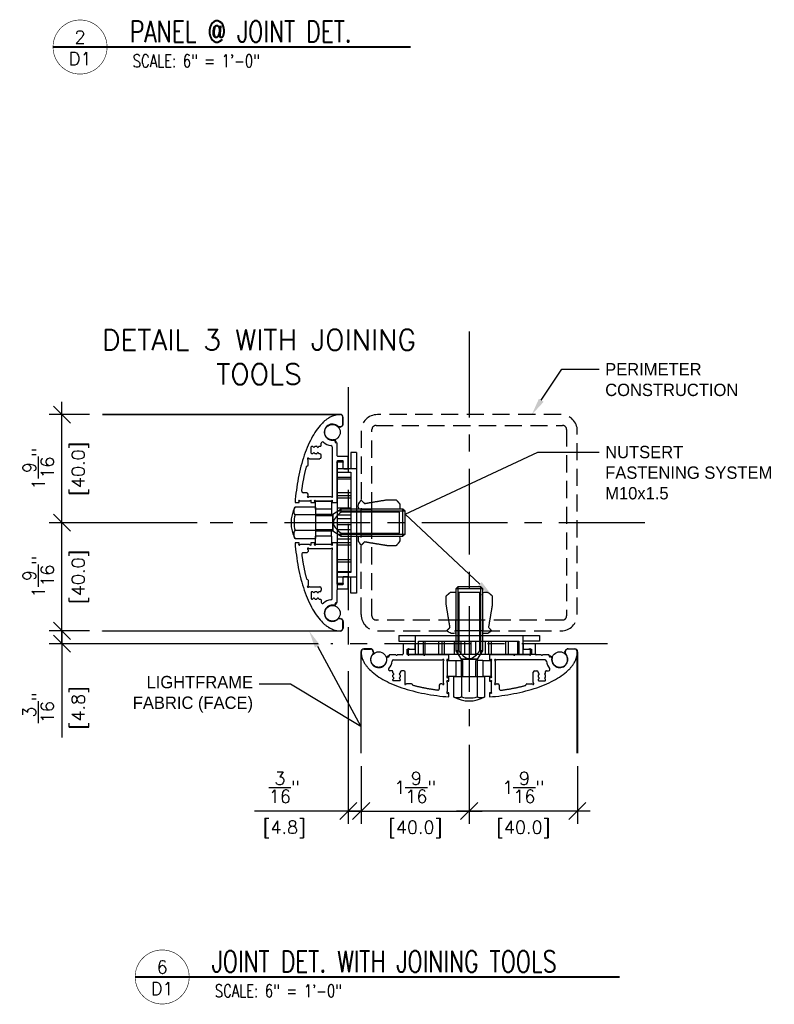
# Model space of a CAD drawing. Header units: inches. Extents: x 0 to 70.2, y -46 to 53.5.
# Tile 3 of 45: x 38.1 to 49.1, y -26 to -11.7. Entities that reach past the tile are written whole.
import ezdxf
from ezdxf import colors
from ezdxf.entities.mleader import LeaderData, LeaderLine
from ezdxf.enums import TextEntityAlignment as Align
from ezdxf.math import Vec2, Vec3

# ---------------------------------------------------------------- set-up
doc = ezdxf.new("R2010")
doc.units = ezdxf.units.IN
doc.header["$MEASUREMENT"] = 0
doc.linetypes.add('CENTER', pattern=[2, 1.25, -0.25, 0.25, -0.25])
doc.linetypes.add('HIDDEN', pattern=[0.375, 0.25, -0.125])
for name, color, linetype in [('1-ARCH', 1, 'Continuous'), ('1-DIM', 4, 'Continuous'), ('1-MOUNT', 155, 'Continuous'), ('1-PANEL EDGE', 2, 'Continuous'), ('1-REF', 4, 'Continuous'), ('1-TEXT', 2, 'Continuous'), ('1-TITLE', 4, 'Continuous')]:
    doc.layers.add(name, color=color, linetype=linetype)
doc.styles.add('TEXT', font='romans.shx')
doc.dimstyles.new('DIM 6-12', dxfattribs={"dimscale": 2, "dimtxt": 0.09375, "dimasz": 0.125, "dimexe": 0.09375, "dimexo": 0.09375, "dimgap": 0.0625, "dimtad": 1, "dimdec": 5, "dimzin": 3, "dimdsep": 46, "dimlunit": 5, "dimtxsty": 'TEXT', "dimblk": 'OBLIQUE', "dimcen": 0.09375, "dimdle": 0.09375, "dimclrd": 256, "dimclre": 4, "dimclrt": 2, "dimadec": 0, "dimazin": 0, "dimtfac": 1, "dimtdec": 5, "dimtmove": 0, "dimatfit": 3, "dimfxl": 0, "dimtolj": 1, "dimtzin": 0, "dimlwd": -1, "dimlwe": -1, "dimarcsym": 0})

# ---------------------------------------------------------------- blocks, each defined once
blk = doc.blocks.new('_Oblique')
at = {"color": 0, "linetype": 'ByBlock', "lineweight": -2}
blk.add_line((-0.5, -0.5), (0.5, 0.5), dxfattribs=at)
blk = doc.blocks.new('*D76')
at = {"layer": '1-DIM', "color": 4, "transparency": 16777216}
for p, q in [((44.669, -22.262), (44.669, -23.414)), ((46.244, -22.572), (46.244, -23.414))]:
    blk.add_line(p, q, dxfattribs=at)
at = {"layer": '1-DIM', "transparency": 16777216}
blk.add_line((46.431, -23.227), (44.482, -23.227), dxfattribs=at)
at = {"layer": 'Defpoints', "color": 0, "transparency": 16777216}
for p in [(44.669, -22.074), (46.244, -22.385), (44.669, -23.227)]:
    blk.add_point(p, dxfattribs=at)
at = {"layer": '1-DIM', "transparency": 16777216, "xscale": 0.25, "yscale": 0.25, "zscale": 0.25, "rotation": 180}
blk.add_blockref('_Oblique', (44.669, -23.227), dxfattribs=at)
at = {"layer": '1-DIM', "transparency": 16777216, "xscale": 0.25, "yscale": 0.25, "zscale": 0.25}
blk.add_blockref('_Oblique', (46.244, -23.227), dxfattribs=at)
at = {"layer": '1-DIM', "color": 2, "transparency": 16777216, "char_height": 0.1875, "attachment_point": 5, "style": 'TEXT', "bg_fill": 3, "box_fill_scale": 1.25, "bg_fill_color": 256, "bg_fill_true_color": 13158600, "bg_fill_transparency": 0}
for s, insert in [('\\A1;1{\\H1.000000x;\\S9/16;}"', (45.456, -22.883)), ('\\A1;[40.0]', (45.456, -23.494))]:
    blk.add_mtext(s, dxfattribs=dict(at, insert=insert))
blk = doc.blocks.new('*D77')
at = {"layer": '1-DIM', "color": 4, "transparency": 16777216}
for p, q in [((44.669, -22.262), (44.669, -23.414)), ((43.094, -22.572), (43.094, -23.414))]:
    blk.add_line(p, q, dxfattribs=at)
at = {"layer": '1-DIM', "transparency": 16777216}
blk.add_line((42.907, -23.227), (44.857, -23.227), dxfattribs=at)
at = {"layer": 'Defpoints', "color": 0, "transparency": 16777216}
for p in [(44.669, -22.074), (43.094, -22.385), (44.669, -23.227)]:
    blk.add_point(p, dxfattribs=at)
at = {"layer": '1-DIM', "transparency": 16777216, "xscale": 0.25, "yscale": 0.25, "zscale": 0.25, "rotation": 180}
blk.add_blockref('_Oblique', (43.094, -23.227), dxfattribs=at)
at = {"layer": '1-DIM', "transparency": 16777216, "xscale": 0.25, "yscale": 0.25, "zscale": 0.25}
blk.add_blockref('_Oblique', (44.669, -23.227), dxfattribs=at)
at = {"layer": '1-DIM', "color": 2, "transparency": 16777216, "char_height": 0.1875, "attachment_point": 5, "style": 'TEXT', "bg_fill": 3, "box_fill_scale": 1.25, "bg_fill_color": 256, "bg_fill_true_color": 13158600, "bg_fill_transparency": 0}
for s, insert in [('\\A1;1{\\H1.000000x;\\S9/16;}"', (43.882, -22.883)), ('\\A1;[40.0]', (43.882, -23.494))]:
    blk.add_mtext(s, dxfattribs=dict(at, insert=insert))
blk = doc.blocks.new('*D78')
at = {"layer": '1-DIM', "transparency": 16777216}
blk.add_line((38.735, -20.789), (38.735, -18.839), dxfattribs=at)
at = {"layer": '1-DIM', "color": 4, "transparency": 16777216}
for p, q in [((40.705, -19.027), (38.547, -19.027)), ((39.137, -20.602), (38.547, -20.602))]:
    blk.add_line(p, q, dxfattribs=at)
at = {"layer": 'Defpoints', "color": 0, "transparency": 16777216}
for p in [(38.735, -19.027), (40.892, -19.027), (39.324, -20.602)]:
    blk.add_point(p, dxfattribs=at)
at = {"layer": '1-DIM', "transparency": 16777216, "xscale": 0.25, "yscale": 0.25, "zscale": 0.25}
for p, rotation in [((38.735, -19.027), 90), ((38.735, -20.602), 270)]:
    blk.add_blockref('_Oblique', p, dxfattribs=dict(at, rotation=rotation))
at = {"layer": '1-DIM', "color": 2, "transparency": 16777216, "char_height": 0.1875, "attachment_point": 5, "rotation": 90, "style": 'TEXT', "bg_fill": 3, "box_fill_scale": 1.25, "bg_fill_color": 256, "bg_fill_true_color": 13158600, "bg_fill_transparency": 0}
for s, insert in [('\\A1;1{\\H1.000000x;\\S9/16;}"', (38.391, -19.814)), ('\\A1;[40.0]', (39.003, -19.814))]:
    blk.add_mtext(s, dxfattribs=dict(at, insert=insert))
blk = doc.blocks.new('*D79')
at = {"layer": '1-DIM', "transparency": 16777216}
blk.add_line((38.735, -19.214), (38.735, -17.265), dxfattribs=at)
at = {"layer": '1-DIM', "color": 4, "transparency": 16777216}
for p, q in [((39.137, -17.452), (38.547, -17.452)), ((40.705, -19.027), (38.547, -19.027))]:
    blk.add_line(p, q, dxfattribs=at)
at = {"layer": 'Defpoints', "color": 0, "transparency": 16777216}
for p in [(38.735, -17.452), (39.324, -17.452), (40.892, -19.027)]:
    blk.add_point(p, dxfattribs=at)
at = {"layer": '1-DIM', "transparency": 16777216, "xscale": 0.25, "yscale": 0.25, "zscale": 0.25}
for p, rotation in [((38.735, -17.452), 90), ((38.735, -19.027), 270)]:
    blk.add_blockref('_Oblique', p, dxfattribs=dict(at, rotation=rotation))
at = {"layer": '1-DIM', "color": 2, "transparency": 16777216, "char_height": 0.1875, "attachment_point": 5, "rotation": 90, "style": 'TEXT', "bg_fill": 3, "box_fill_scale": 1.25, "bg_fill_color": 256, "bg_fill_true_color": 13158600, "bg_fill_transparency": 0}
for s, insert in [('\\A1;1{\\H1.000000x;\\S9/16;}"', (38.391, -18.24)), ('\\A1;[40.0]', (39.003, -18.24))]:
    blk.add_mtext(s, dxfattribs=dict(at, insert=insert))
blk = doc.blocks.new('A$C230A0FF8')
at = {"layer": '1-MOUNT'}
for p, q in [((-0.079, 1.535), (-0.079, 1.44)), ((-0.079, 1.44), (-0.079, 1.535)), ((-0.075, 1.44), (-0.075, 1.535)), ((-0.125, 1.397), (-0.143, 1.4)), ((-0.143, 1.4), (-0.125, 1.397)), ((-0.143, 1.396), (-0.126, 1.393)), ((-0.104, 1.403), (-0.119, 1.398)), ((-0.119, 1.398), (-0.104, 1.403)), ((-0.117, 1.394), (-0.103, 1.399)), ((-0.394, 1.125), (-0.394, 1.157)), ((-0.206, 1.203), (-0.199, 1.202)), ((-0.199, 1.202), (-0.206, 1.203)), ((-0.198, 1.206), (-0.205, 1.207)), ((-0.19, 1.195), (-0.179, 1.173)), ((-0.175, 1.175), (-0.186, 1.197)), ((-0.179, 1.173), (-0.175, 1.175)), ((-0.161, 1.073), (-0.161, 1.155)), ((-0.539, 1.011), (-0.539, 1.107)), ((-0.533, 1.113), (-0.52, 1.113)), ((-0.52, 1.005), (-0.533, 1.005)), ((-0.484, 1.113), (-0.461, 1.113)), ((-0.461, 1.005), (-0.484, 1.005)), ((-0.425, 1.113), (-0.406, 1.113)), ((-0.413, 1.005), (-0.425, 1.005)), ((-0.236, 1.104), (-0.236, 0.397)), ((-0.161, 1.039), (-0.161, 1.045)), ((-0.161, 0.976), (-0.161, 1.039)), ((0.118, 1.024), (0.039, 1.024)), ((0.039, 1.024), (0.039, 0.787)), ((0.118, 1.024), (0.118, -1.024)), ((-0.587, 0.839), (-0.587, 0.914)), ((-0.567, 0.933), (-0.413, 0.933)), ((-0.394, 0.953), (-0.394, 0.985)), ((-0.161, 0.669), (-0.161, 0.866)), ((-0.157, -0.906), (-0.157, 0.906)), ((-0.157, 0.906), (-0.079, 0.906)), ((-0.012, 0.964), (-0.15, 0.964)), ((-0.142, 0.886), (-0.098, 0.886)), ((-0.079, 0.906), (-0.079, 0.787)), ((-0.079, 0.866), (-0.079, 0.799)), ((0, 0.799), (0, 0.952)), ((-0.598, 0.827), (-0.597, 0.827)), ((0.118, 0.787), (-0.157, 0.787)), ((-0.067, 0.787), (-0.012, 0.787)), ((-0.161, 0.295), (-0.161, 0.642)), ((-0.157, 0.666), (0.039, 0.666)), ((-0.157, 0.64), (0.039, 0.64)), ((-0.606, 0.437), (-0.659, 0.437)), ((-0.157, 0.442), (0.039, 0.442)), ((-0.776, 0.295), (-0.717, 0.295)), ((-0.717, 0.295), (-0.717, 0.3)), ((-0.697, 0.319), (-0.567, 0.319)), ((-0.587, 0.397), (-0.587, 0.417)), ((-0.256, 0.378), (-0.567, 0.378)), ((-0.547, 0.3), (-0.547, 0.295)), ((-0.547, 0.295), (-0.488, 0.295)), ((-0.488, 0.295), (-0.488, 0.3)), ((-0.48, 0.197), (-0.48, 0.315)), ((-0.48, 0.315), (-0.244, 0.315)), ((-0.469, 0.319), (-0.256, 0.319)), ((-0.244, 0.315), (-0.244, 0.197)), ((-0.236, 0.3), (-0.236, 0.295)), ((-0.236, 0.295), (-0.161, 0.295)), ((-0.157, 0.396), (0.039, 0.396)), ((-0.157, 0.362), (0.039, 0.362)), ((-0.48, 0.228), (-0.776, 0.228)), ((-0.48, 0.228), (-0.48, -0.228)), ((-0.244, 0.197), (-0.48, 0.197)), ((-0.244, 0.197), (-0.244, 0.118)), ((-0.106, 0.197), (-0.224, 0.118)), ((-0.157, 0.216), (0.039, 0.216)), ((0.827, 0.167), (-0.151, 0.167)), ((0.797, 0.197), (-0.106, 0.197)), ((-0.106, 0.154), (-0.106, 0.197)), ((0.748, 0.154), (-0.106, 0.154)), ((0.187, 0.197), (0.345, 0.197)), ((0.187, -0.197), (0.187, 0.197)), ((0.345, -0.197), (0.345, 0.197)), ((0.748, -0.154), (0.748, 0.154)), ((0.797, -0.197), (0.797, 0.197)), ((0.827, 0.167), (0.797, 0.197)), ((0.827, -0.167), (0.827, 0.167)), ((-0.48, 0.114), (-0.776, 0.114)), ((-0.224, 0.118), (-0.48, 0.118)), ((-0.244, 0.098), (-0.48, 0.098)), ((-0.224, 0.118), (-0.244, 0.098)), ((-0.224, -0.118), (-0.224, 0.118)), ((-0.224, 0.118), (-0.224, -0.118)), ((-0.157, 0.116), (0.039, 0.116)), ((-0.157, 0.062), (0.039, 0.062)), ((-0.48, -0.114), (-0.776, -0.114)), ((-0.48, -0.098), (-0.244, -0.098)), ((-0.48, -0.118), (-0.224, -0.118)), ((-0.224, -0.118), (-0.244, -0.098)), ((-0.244, -0.197), (-0.244, -0.118)), ((-0.224, -0.118), (-0.106, -0.197)), ((-0.157, -0.027), (0.039, -0.027)), ((-0.157, -0.098), (0.039, -0.098)), ((-0.776, -0.228), (-0.48, -0.228)), ((-0.244, -0.197), (-0.48, -0.197)), ((-0.48, -0.315), (-0.48, -0.197)), ((-0.244, -0.197), (-0.244, -0.315)), ((-0.157, -0.236), (0.039, -0.236)), ((-0.151, -0.167), (0.827, -0.167)), ((-0.106, -0.154), (0.748, -0.154)), ((-0.106, -0.197), (-0.106, -0.154)), ((-0.106, -0.197), (0.797, -0.197)), ((0.345, -0.197), (0.187, -0.197)), ((0.827, -0.167), (0.797, -0.197)), ((-0.717, -0.295), (-0.776, -0.295)), ((-0.717, -0.3), (-0.717, -0.295)), ((-0.567, -0.319), (-0.697, -0.319)), ((-0.587, -0.397), (-0.587, -0.417)), ((-0.256, -0.378), (-0.567, -0.378)), ((-0.488, -0.295), (-0.547, -0.295)), ((-0.547, -0.295), (-0.547, -0.3)), ((-0.488, -0.3), (-0.488, -0.295)), ((-0.244, -0.315), (-0.48, -0.315)), ((-0.256, -0.319), (-0.469, -0.319)), ((-0.161, -0.295), (-0.236, -0.295)), ((-0.236, -0.295), (-0.236, -0.3)), ((-0.236, -1.104), (-0.236, -0.397)), ((-0.161, -0.642), (-0.161, -0.295)), ((-0.157, -0.287), (0.039, -0.287)), ((-0.157, -0.322), (0.039, -0.322)), ((-0.606, -0.437), (-0.659, -0.437)), ((-0.157, -0.534), (0.039, -0.534)), ((-0.157, -0.57), (0.039, -0.57)), ((-0.161, -0.866), (-0.161, -0.669)), ((-0.157, -0.71), (0.039, -0.71)), ((-0.598, -0.827), (-0.597, -0.827)), ((-0.587, -0.839), (-0.587, -0.914)), ((-0.157, -0.787), (0.118, -0.787)), ((-0.079, -0.787), (-0.079, -0.906)), ((-0.079, -0.799), (-0.079, -0.866)), ((-0.012, -0.787), (-0.067, -0.787)), ((0, -0.952), (0, -0.799)), ((0.039, -1.024), (0.039, -0.787)), ((-0.567, -0.933), (-0.413, -0.933)), ((-0.394, -0.953), (-0.394, -0.985)), ((-0.161, -1.039), (-0.161, -0.976)), ((-0.157, -0.967), (-0.157, -0.892)), ((-0.079, -0.906), (-0.157, -0.906)), ((-0.15, -0.964), (-0.012, -0.964)), ((-0.098, -0.886), (-0.142, -0.886)), ((-0.539, -1.011), (-0.539, -1.107)), ((-0.52, -1.005), (-0.533, -1.005)), ((-0.533, -1.113), (-0.52, -1.113)), ((-0.461, -1.005), (-0.484, -1.005)), ((-0.484, -1.113), (-0.461, -1.113)), ((-0.413, -1.005), (-0.425, -1.005)), ((-0.425, -1.113), (-0.406, -1.113)), ((-0.394, -1.125), (-0.394, -1.157)), ((-0.161, -1.045), (-0.161, -1.039)), ((-0.161, -1.155), (-0.161, -1.073)), ((0.118, -1.024), (0.039, -1.024)), ((-0.206, -1.203), (-0.199, -1.202)), ((-0.206, -1.203), (-0.199, -1.202)), ((-0.198, -1.206), (-0.205, -1.207)), ((-0.19, -1.195), (-0.179, -1.173)), ((-0.175, -1.175), (-0.186, -1.197)), ((-0.179, -1.173), (-0.175, -1.175)), ((-0.143, -1.396), (-0.126, -1.393)), ((-0.125, -1.397), (-0.143, -1.4)), ((-0.125, -1.397), (-0.143, -1.4)), ((-0.104, -1.403), (-0.119, -1.398)), ((-0.104, -1.403), (-0.119, -1.398)), ((-0.117, -1.394), (-0.103, -1.399)), ((-0.079, -1.535), (-0.079, -1.44)), ((-0.079, -1.535), (-0.079, -1.44)), ((-0.075, -1.44), (-0.075, -1.535))]:
    blk.add_line(p, q, dxfattribs=at)
blk.add_lwpolyline([(0.039, -0.723), (-0.157, -0.723), (-0.157, 0.738), (0.039, 0.738), (0.039, -0.723)], dxfattribs=at)
for centre in [(-0.231, 1.319), (-0.231, -1.319)]:
    blk.add_circle(centre, 0.114, dxfattribs=at)
for centre, radius, start, end in [((-0.118, 1.535), 0.0433, 360, 90), ((-0.231, 1.319), 0.118, 44.6831, 280.7063), ((-0.231, 1.319), 0.118, 44.6831, 280.7063), ((-0.118, 1.535), 0.0394, 0, 90), ((-0.118, 1.535), 0.0394, 0, 90), ((-0.118, 1.44), 0.0394, 290.3422, 0), ((-0.118, 1.44), 0.0394, 290.3422, 0), ((-0.118, 1.44), 0.0433, 290.3422, 0), ((-0.141, 1.408), 0.00787, 224.6831, 260.3422), ((-0.141, 1.408), 0.00787, 224.6831, 260.3422), ((-0.123, 1.409), 0.0157, 260.3422, 290.3422), ((-0.123, 1.409), 0.0118, 260.3422, 290.3422), ((-0.123, 1.409), 0.0118, 260.3422, 290.3422), ((-0.374, 1.157), 0.0197, 48.592, 180), ((-0.231, 1.319), 0.197, 228.592, 263.3409), ((-0.207, 1.195), 0.00787, 80.3422, 100.7063), ((-0.207, 1.195), 0.00787, 80.3422, 100.7063), ((-0.201, 1.19), 0.0118, 24.3586, 80.3422), ((-0.201, 1.19), 0.0118, 328.375, 80.3422), ((-0.201, 1.19), 0.0157, 24.612, 80.3422), ((-0.18, 1.178), 0.0118, 148.375, 287.8118), ((-0.173, 1.155), 0.0118, 0, 107.8118), ((-0.533, 1.107), 0.00591, 90, 180), ((-0.533, 1.011), 0.00591, 180, 270), ((-0.52, 1.105), 0.00787, 6.3794, 90), ((-0.52, 1.013), 0.00787, 270, 353.6206), ((-0.502, 1.107), 0.00984, 186.3794, 353.6206), ((-0.502, 1.011), 0.00984, 6.3794, 173.6206), ((-0.484, 1.105), 0.00787, 90, 173.6206), ((-0.484, 1.013), 0.00787, 186.3794, 270), ((-0.461, 1.105), 0.00787, 6.3794, 90), ((-0.461, 1.013), 0.00787, 270, 353.6206), ((-0.443, 1.107), 0.00984, 186.3794, 353.6206), ((-0.443, 1.011), 0.00984, 6.3794, 173.6206), ((-0.425, 1.105), 0.00787, 90, 173.6206), ((-0.425, 1.013), 0.00787, 186.3794, 270), ((-0.413, 0.985), 0.0197, 0, 90), ((-0.406, 1.125), 0.0118, 270, 0), ((-0.256, 1.104), 0.0197, 0, 83.3409), ((-0.161, 1.059), 0.00787, 120, 240), ((-0.169, 1.073), 0.00787, 300, 0), ((-0.169, 1.045), 0.00787, 0, 60), ((-0.587, 0.933), 0.00787, 45.5847, 224.4153), ((-0.606, 0.914), 0.0197, 0, 44.4153), ((-0.567, 0.953), 0.0197, 225.5847, 270), ((-0.413, 0.953), 0.0197, 270, 0), ((-0.161, 0.886), 0.00787, 45.5847, 224.4153), ((-0.181, 0.866), 0.0197, 0, 44.4153), ((-0.15, 0.976), 0.0118, 180, 270), ((-0.142, 0.905), 0.0197, 225.5847, 270), ((-0.098, 0.905), 0.0197, 270, 314.4153), ((-0.079, 0.886), 0.00787, 315.5847, 134.4153), ((-0.059, 0.866), 0.0197, 135.5847, 180), ((-0.012, 0.952), 0.0118, 0, 90), ((-0.597, 0.815), 0.0118, 95.9265, 165.0366), ((-0.598, 0.839), 0.0118, 275.9265, 0), ((-0.067, 0.799), 0.0118, 180, 270), ((-0.012, 0.799), 0.0118, 270, 0), ((-0.161, 0.656), 0.00787, 120, 240), ((-0.169, 0.669), 0.00787, 300, 0), ((-0.169, 0.642), 0.00787, 360, 60), ((-0.659, 0.457), 0.0197, 172.436, 270), ((-0.606, 0.417), 0.0197, 0, 90), ((-0.717, 0.319), 0.00787, 45.5847, 224.4153), ((-0.736, 0.3), 0.0197, 0, 44.4153), ((-0.697, 0.339), 0.0197, 225.5847, 270), ((-0.587, 0.378), 0.00787, 135.5847, 314.4153), ((-0.606, 0.397), 0.0197, 315.5847, 0), ((-0.567, 0.358), 0.0197, 90, 134.4153), ((-0.567, 0.339), 0.0197, 270, 314.4153), ((-0.547, 0.319), 0.00787, 315.5847, 134.4153), ((-0.528, 0.3), 0.0197, 135.5847, 180), ((-0.488, 0.319), 0.00787, 45.5847, 224.4153), ((-0.508, 0.3), 0.0197, 0, 44.4153), ((-0.469, 0.339), 0.0197, 225.5847, 270), ((-0.256, 0.358), 0.0197, 45.5847, 90), ((-0.256, 0.339), 0.0197, 270, 314.4153), ((-0.236, 0.378), 0.00787, 225.5847, 44.4153), ((-0.236, 0.319), 0.00787, 315.5847, 134.4153), ((-0.217, 0.397), 0.0197, 180, 224.4153), ((-0.217, 0.3), 0.0197, 135.5847, 180), ((-0.362, 0), 0.472, 151.0967, 208.9033), ((-0.362, 0), 0.429, 164.5677, 195.4323), ((-0.717, -0.319), 0.00787, 135.5847, 314.4153), ((-0.736, -0.3), 0.0197, 315.5847, 0), ((-0.697, -0.339), 0.0197, 90, 134.4153), ((-0.606, -0.417), 0.0197, 270, 0), ((-0.587, -0.378), 0.00787, 45.5847, 224.4153), ((-0.606, -0.397), 0.0197, 0, 44.4153), ((-0.567, -0.358), 0.0197, 225.5847, 270), ((-0.567, -0.339), 0.0197, 45.5847, 90), ((-0.547, -0.319), 0.00787, 225.5847, 44.4153), ((-0.528, -0.3), 0.0197, 180, 224.4153), ((-0.488, -0.319), 0.00787, 135.5847, 314.4153), ((-0.508, -0.3), 0.0197, 315.5847, 0), ((-0.469, -0.339), 0.0197, 90, 134.4153), ((-0.256, -0.339), 0.0197, 45.5847, 90), ((-0.256, -0.358), 0.0197, 270, 314.4153), ((-0.236, -0.319), 0.00787, 225.5847, 44.4153), ((-0.236, -0.378), 0.00787, 315.5847, 134.4153), ((-0.217, -0.3), 0.0197, 180, 224.4153), ((-0.217, -0.397), 0.0197, 135.5847, 180), ((-0.659, -0.457), 0.0197, 90, 187.564), ((-0.161, -0.656), 0.00787, 120, 240), ((-0.169, -0.642), 0.00787, 300, 0), ((-0.169, -0.669), 0.00787, 360, 60), ((-0.597, -0.815), 0.0118, 194.9634, 264.0735), ((-0.598, -0.839), 0.0118, 0, 84.0735), ((-0.067, -0.799), 0.0118, 90, 180), ((-0.012, -0.799), 0.0118, 0, 90), ((-0.587, -0.933), 0.00787, 135.5847, 314.4153), ((-0.606, -0.914), 0.0197, 315.5847, 0), ((-0.567, -0.953), 0.0197, 90, 134.4153), ((-0.413, -0.953), 0.0197, 0, 90), ((-0.413, -0.985), 0.0197, 270, 0), ((-0.161, -0.886), 0.00787, 135.5847, 300), ((-0.181, -0.866), 0.0197, 315.5847, 0), ((-0.15, -0.976), 0.0118, 131.8103, 180), ((-0.161, -0.886), 0.00787, 300, 314.4153), ((-0.15, -0.976), 0.0118, 90, 131.8103), ((-0.142, -0.905), 0.0197, 90, 134.4153), ((-0.098, -0.905), 0.0197, 45.5847, 90), ((-0.079, -0.886), 0.00787, 225.5847, 44.4153), ((-0.059, -0.866), 0.0197, 180, 224.4153), ((-0.012, -0.952), 0.0118, 270, 0), ((-0.533, -1.011), 0.00591, 90, 180), ((-0.533, -1.107), 0.00591, 180, 270), ((-0.52, -1.013), 0.00787, 6.3794, 90), ((-0.52, -1.105), 0.00787, 270, 353.6206), ((-0.502, -1.011), 0.00984, 186.3794, 353.6206), ((-0.502, -1.107), 0.00984, 6.3794, 173.6206), ((-0.484, -1.013), 0.00787, 90, 173.6206), ((-0.484, -1.105), 0.00787, 186.3794, 270), ((-0.461, -1.013), 0.00787, 6.3794, 90), ((-0.461, -1.105), 0.00787, 270, 353.6206), ((-0.443, -1.011), 0.00984, 186.3794, 353.6206), ((-0.443, -1.107), 0.00984, 6.3794, 173.6206), ((-0.425, -1.013), 0.00787, 90, 173.6206), ((-0.425, -1.105), 0.00787, 186.3794, 270), ((-0.406, -1.125), 0.0118, 0, 90), ((-0.231, -1.319), 0.197, 96.6591, 131.408), ((-0.256, -1.104), 0.0197, 276.6591, 0), ((-0.161, -1.059), 0.00787, 120, 240), ((-0.169, -1.045), 0.00787, 300, 0), ((-0.169, -1.073), 0.00787, 0, 60), ((-0.374, -1.157), 0.0197, 180, 311.408), ((-0.231, -1.319), 0.118, 79.2937, 315.3169), ((-0.231, -1.319), 0.118, 79.2937, 315.3169), ((-0.207, -1.195), 0.00787, 259.2937, 279.6578), ((-0.207, -1.195), 0.00787, 259.2937, 279.6578), ((-0.201, -1.19), 0.0118, 279.6578, 31.625), ((-0.201, -1.19), 0.0118, 279.6578, 335.6414), ((-0.201, -1.19), 0.0157, 279.6578, 335.388), ((-0.18, -1.178), 0.0118, 72.1882, 211.625), ((-0.173, -1.155), 0.0118, 252.1882, 0), ((-0.141, -1.408), 0.00787, 99.6578, 135.3169), ((-0.141, -1.408), 0.00787, 99.6578, 135.3169), ((-0.123, -1.409), 0.0157, 69.6578, 99.6578), ((-0.123, -1.409), 0.0118, 69.6578, 99.6578), ((-0.123, -1.409), 0.0118, 69.6578, 99.6578), ((-0.118, -1.44), 0.0394, 0, 69.6578), ((-0.118, -1.44), 0.0394, 0, 69.6578), ((-0.118, -1.44), 0.0433, 360, 69.6578), ((-0.118, -1.535), 0.0394, 270, 0), ((-0.118, -1.535), 0.0433, 270, 0), ((-0.118, -1.535), 0.0394, 270, 0)]:
    blk.add_arc(centre, radius, start, end, dxfattribs=at)
for points, weights in [([(-0.118, 1.575), (-0.672, 1.575), (-0.776, 0.295)], [1, 0.744809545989, 0.934301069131]), ([(-0.776, -0.295), (-0.672, -1.575), (-0.118, -1.575)], [0.934300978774, 0.744809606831, 1])]:
    blk.add_rational_spline(points, weights, degree=2, dxfattribs=at)
for points in [[(-0.205, 1.207), (-0.208, 1.207), (-0.21, 1.207), (-0.273, 1.195), (-0.316, 1.243), (-0.359, 1.291), (-0.34, 1.353), (-0.321, 1.415), (-0.258, 1.43), (-0.195, 1.445), (-0.15, 1.399), (-0.147, 1.397), (-0.143, 1.396)], [(-0.205, -1.207), (-0.208, -1.207), (-0.21, -1.207), (-0.273, -1.195), (-0.316, -1.243), (-0.359, -1.291), (-0.34, -1.353), (-0.321, -1.415), (-0.258, -1.43), (-0.195, -1.445), (-0.15, -1.399), (-0.147, -1.397), (-0.143, -1.396)]]:
    blk.add_rational_spline(points, [1, 0.984250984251, 1, 0.870330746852, 1, 0.870330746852, 1, 0.870330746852, 1, 0.870330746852, 1, 0.951971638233, 1], degree=2, knots=[0.485931, 0.485931, 0.485931, 0.557015, 0.557015, 3.646552, 3.646552, 6.736089, 6.736089, 9.825626, 9.825626, 12.915162, 12.915162, 13.039636, 13.039636, 13.039636], dxfattribs=at)
for points, knots in [([(-0.679, 0.459), (-0.678, 0.465), (-0.676, 0.477), (-0.674, 0.496), (-0.671, 0.515), (-0.668, 0.534), (-0.665, 0.553), (-0.662, 0.571), (-0.66, 0.586), (-0.657, 0.598), (-0.655, 0.611), (-0.652, 0.627), (-0.648, 0.645), (-0.645, 0.664), (-0.641, 0.683), (-0.637, 0.702), (-0.633, 0.72), (-0.629, 0.738), (-0.624, 0.757), (-0.62, 0.775), (-0.615, 0.793), (-0.611, 0.807), (-0.609, 0.816), (-0.609, 0.818)], [11.698723, 11.698723, 11.698723, 11.698723, 12.145572, 12.640069, 13.133857, 13.627441, 14.120055, 14.533951, 15.025189, 15.270453, 15.515401, 16.004454, 16.492219, 16.978563, 17.463354, 17.946461, 18.427751, 18.907094, 19.384356, 19.859344, 20.331883, 20.801934, 20.989975, 20.989975, 20.989975, 20.989975]), ([(-0.776, 0.114), (-0.786, 0.133), (-0.791, 0.152), (-0.791, 0.191), (-0.786, 0.21), (-0.776, 0.228)], [-5.869617, -5.869617, -5.869617, -5.869617, -2.934545, -2.934545, 0, 0, 0, 0]), ([(-0.106, 0.154), (-0.13, 0.134), (-0.156, 0.11), (-0.196, 0.063), (-0.217, 0.033), (-0.217, 0), (-0.217, -0.033), (-0.196, -0.063), (-0.156, -0.11), (-0.13, -0.134), (-0.106, -0.154)], [-5.095765, -5.095765, -5.095765, -5.095765, -2.520096, -2.520096, 0, 0, 0, 2.355191, 2.355191, 4.798124, 4.798124, 4.798124, 4.798124]), ([(-0.776, -0.228), (-0.781, -0.219), (-0.785, -0.21), (-0.79, -0.191), (-0.791, -0.181), (-0.791, -0.152), (-0.786, -0.133), (-0.776, -0.114)], [-5.869643, -5.869643, -5.869643, -5.869643, -4.402626, -4.402626, -2.936678, -2.936678, 0, 0, 0, 0]), ([(-0.679, -0.459), (-0.678, -0.465), (-0.676, -0.477), (-0.674, -0.496), (-0.671, -0.515), (-0.668, -0.534), (-0.665, -0.553), (-0.662, -0.571), (-0.66, -0.586), (-0.657, -0.598), (-0.655, -0.611), (-0.652, -0.627), (-0.648, -0.645), (-0.645, -0.664), (-0.641, -0.683), (-0.637, -0.702), (-0.633, -0.72), (-0.629, -0.738), (-0.624, -0.757), (-0.62, -0.775), (-0.615, -0.793), (-0.611, -0.807), (-0.609, -0.816), (-0.609, -0.818)], [11.698723, 11.698723, 11.698723, 11.698723, 12.145572, 12.640069, 13.133857, 13.627441, 14.120055, 14.533951, 15.025189, 15.270453, 15.515401, 16.004454, 16.492219, 16.978563, 17.463354, 17.946461, 18.427751, 18.907094, 19.384356, 19.859344, 20.331883, 20.801934, 20.989975, 20.989975, 20.989975, 20.989975])]:
    blk.add_open_spline(points, degree=3, knots=knots, dxfattribs=at)
at = {"layer": '1-MOUNT', "ltscale": 0.5}
for points, knots in [([(0.75, 0.197), (0.75, 0.235), (0.75, 0.273), (0.724, 0.304), (0.697, 0.335), (0.632, 0.335), (0.568, 0.335), (0.402, 0.308), (0.237, 0.28), (0.212, 0.304), (0.187, 0.329), (0.168, 0.299), (0.148, 0.268), (0.148, 0.233), (0.148, 0.197), (0.449, 0.197), (0.75, 0.197)], [52.325482, 52.325482, 52.325482, 54.895485, 54.895485, 57.913109, 57.913109, 63.164019, 63.164019, 76.708043, 76.708043, 79.531592, 79.531592, 82.162992, 82.162992, 84.590379, 84.590379, 101.840379, 101.840379, 101.840379]), ([(0.148, -0.197), (0.148, -0.233), (0.148, -0.268), (0.168, -0.299), (0.187, -0.329), (0.212, -0.304), (0.237, -0.28), (0.402, -0.308), (0.568, -0.335), (0.632, -0.335), (0.697, -0.335), (0.724, -0.304), (0.75, -0.273), (0.75, -0.235), (0.75, -0.197), (0.449, -0.197), (0.148, -0.197)], [97.964102, 97.964102, 97.964102, 100.39149, 100.39149, 103.022889, 103.022889, 105.846438, 105.846438, 119.390463, 119.390463, 124.641373, 124.641373, 127.658997, 127.658997, 130.229, 130.229, 147.479, 147.479, 147.479])]:
    blk.add_open_spline(points, degree=2, knots=knots, dxfattribs=at)
at = {"layer": '1-MOUNT'}
for p in [(0, 0), (0, 0), (0, 0), (0.187, 0)]:
    blk.add_point(p, dxfattribs=at)
blk = doc.blocks.new('*D92')
at = {"transparency": 16777216}
for p, q in [((38.735, -20.602), (38.735, -20.352)), ((38.735, -20.602), (38.735, -20.789)), ((38.735, -20.789), (38.735, -22.155))]:
    blk.add_line(p, q, dxfattribs=at)
at = {"color": 4, "transparency": 16777216}
for p, q in [((38.949, -20.602), (38.547, -20.602)), ((42.467, -20.789), (38.547, -20.789))]:
    blk.add_line(p, q, dxfattribs=at)
at = {"layer": 'Defpoints', "color": 0, "transparency": 16777216}
for p in [(39.137, -20.602), (38.735, -20.789), (42.655, -20.789)]:
    blk.add_point(p, dxfattribs=at)
at = {"transparency": 16777216, "xscale": 0.25, "yscale": 0.25, "zscale": 0.25}
for p, rotation in [((38.735, -20.602), 270), ((38.735, -20.789), 90)]:
    blk.add_blockref('_Oblique', p, dxfattribs=dict(at, rotation=rotation))
at = {"color": 2, "transparency": 16777216, "char_height": 0.1875, "attachment_point": 5, "rotation": 90, "style": 'TEXT', "bg_fill": 3, "box_fill_scale": 1.25, "bg_fill_color": 256, "bg_fill_true_color": 13158600, "bg_fill_transparency": 0}
for s, insert in [('\\A1;{\\H1.000000x;\\S3/16;}"', (38.391, -21.722)), ('\\A1;[4.8]', (39.003, -21.722))]:
    blk.add_mtext(s, dxfattribs=dict(at, insert=insert))
blk = doc.blocks.new('*D93')
at = {"layer": '1-DIM', "color": 4, "transparency": 16777216}
for p, q in [((42.907, -21.191), (42.907, -23.414)), ((43.094, -22.572), (43.094, -23.414))]:
    blk.add_line(p, q, dxfattribs=at)
at = {"layer": '1-DIM', "transparency": 16777216}
for p, q in [((42.907, -23.227), (41.541, -23.227)), ((43.094, -23.227), (42.907, -23.227)), ((43.094, -23.227), (43.344, -23.227))]:
    blk.add_line(p, q, dxfattribs=at)
at = {"layer": 'Defpoints', "color": 0, "transparency": 16777216}
for p in [(42.907, -21.004), (43.094, -22.385), (42.907, -23.227)]:
    blk.add_point(p, dxfattribs=at)
at = {"layer": '1-DIM', "transparency": 16777216, "xscale": 0.25, "yscale": 0.25, "zscale": 0.25}
blk.add_blockref('_Oblique', (42.907, -23.227), dxfattribs=at)
at = {"layer": '1-DIM', "transparency": 16777216, "xscale": 0.25, "yscale": 0.25, "zscale": 0.25, "rotation": 180}
blk.add_blockref('_Oblique', (43.094, -23.227), dxfattribs=at)
at = {"layer": '1-DIM', "color": 2, "transparency": 16777216, "char_height": 0.1875, "attachment_point": 5, "style": 'TEXT', "bg_fill": 3, "box_fill_scale": 1.25, "bg_fill_color": 256, "bg_fill_true_color": 13158600, "bg_fill_transparency": 0}
for s, insert in [('\\A1;{\\H1.000000x;\\S3/16;}"', (41.974, -22.883)), ('\\A1;[4.8]', (41.974, -23.494))]:
    blk.add_mtext(s, dxfattribs=dict(at, insert=insert))
blk = doc.blocks.new('*U96')
at = {"layer": '1-TITLE', "const_width": 0.00651}
blk.add_lwpolyline([(0, 0, 1), (0.628, 0, 0.414214), (0.314, 0.314, 0.414214), (0, 0, 2.926408)], format="xyb", dxfattribs=at)
at = {"layer": '1-TITLE', "const_width": 0.02}
blk.add_lwpolyline([(0, 0), (4.155, 0)], dxfattribs=at)
at = {"layer": '1-TEXT', "color": 2, "style": 'TEXT'}
blk.add_attdef('VIEWNAME', (0.89, 0.061), '', height=0.25, dxfattribs=at)
at = {"layer": '1-TEXT', "style": 'TEXT'}
for tag, p in [('DETAIL#', (0.301, 0.094)), ('SHEET#', (0.306, -0.207))]:
    blk.add_attdef(tag, text='', height=0.125, dxfattribs=at).set_placement(p, align=Align.CENTER)
for tag, p in [('NOTE1', (0.926, -0.281)), ('NOTE2', (0.926, -0.463)), ('NOTE3', (0.926, -0.655)), ('NOTE4', (0.926, -0.832))]:
    blk.add_attdef(tag, p, '', height=0.125, dxfattribs=at)
blk = doc.blocks.new('*U100')
at = {"layer": '1-TITLE', "const_width": 0.00651}
blk.add_lwpolyline([(0, 0, 1), (0.628, 0, 0.414214), (0.314, 0.314, 0.414214), (0, 0, 2.926408)], format="xyb", dxfattribs=at)
at = {"layer": '1-TITLE', "const_width": 0.02}
blk.add_lwpolyline([(0, 0), (5.627, 0)], dxfattribs=at)
at = {"layer": '1-TEXT', "color": 2, "style": 'TEXT'}
blk.add_attdef('VIEWNAME', (0.89, 0.061), '', height=0.25, dxfattribs=at)
at = {"layer": '1-TEXT', "style": 'TEXT'}
for tag, p in [('DETAIL#', (0.301, 0.094)), ('SHEET#', (0.306, -0.207))]:
    blk.add_attdef(tag, text='', height=0.125, dxfattribs=at).set_placement(p, align=Align.CENTER)
for tag, p in [('NOTE1', (0.926, -0.281)), ('NOTE2', (0.926, -0.463)), ('NOTE3', (0.926, -0.655)), ('NOTE4', (0.926, -0.832))]:
    blk.add_attdef(tag, p, '', height=0.125, dxfattribs=at)

msp = doc.modelspace()

# ---------------------------------------------------------------- linework, layer by layer
at = {"layer": '1-ARCH', "linetype": 'HIDDEN'}
for p, q in [((46.007598, -17.452145), (43.330433, -17.452145)), ((43.310748, -17.609625), (46.027283, -17.609625)), ((43.094213, -17.688365), (43.094213, -18.830098)), ((43.251693, -18.830098), (43.251693, -17.66868)), ((46.086339, -17.66868), (46.086339, -20.385216)), ((46.243819, -20.365531), (46.243819, -17.688365)), ((43.094213, -20.365531), (43.094213, -19.223798)), ((43.251693, -20.385216), (43.251693, -19.223798)), ((44.472165, -20.444271), (43.310748, -20.444271)), ((46.027283, -20.444271), (44.865866, -20.444271)), ((43.330433, -20.601751), (44.472165, -20.601751)), ((44.865866, -20.601751), (46.007598, -20.601751))]:
    msp.add_line(p, q, dxfattribs=at)
for centre, radius, start, end in [((43.330433, -17.688365), 0.23622, 90, 180), ((46.007598, -17.688365), 0.23622, 0, 90), ((43.310748, -17.66868), 0.059055, 90, 180), ((46.027283, -17.66868), 0.059055, 0, 90), ((43.330433, -20.365531), 0.23622, 180, 270), ((46.007598, -20.365531), 0.23622, 270, 0), ((43.310748, -20.385216), 0.059055, 180, 270), ((46.027283, -20.385216), 0.059055, 270, 0)]:
    msp.add_arc(centre, radius, start, end, dxfattribs=at)
at = {"layer": '1-PANEL EDGE'}
for p, q in [((39.324035, -17.448208), (39.324035, -17.452145)), ((42.788602, -17.448208), (39.324035, -17.448208)), ((39.324035, -17.452145), (42.788602, -17.452145)), ((42.131181, -18.731672), (42.190177, -18.731672)), ((42.426398, -18.798601), (42.130916, -18.798601)), ((42.426398, -18.912775), (42.130916, -18.912775)), ((42.426398, -19.141121), (42.130916, -19.141121)), ((42.130916, -19.255294), (42.426398, -19.255294)), ((42.190177, -19.322224), (42.131181, -19.322224)), ((39.324035, -20.605688), (39.324035, -20.601751)), ((39.324035, -20.601751), (42.788602, -20.601751)), ((42.788602, -20.605688), (39.324035, -20.605688)), ((43.090276, -20.907361), (43.090276, -22.384918)), ((43.094213, -22.384918), (43.094213, -20.907361)), ((46.243819, -22.384918), (46.243819, -20.907361)), ((46.247756, -20.907361), (46.247756, -22.384918))]:
    msp.add_line(p, q, dxfattribs=at)
at = {"layer": '1-REF', "linetype": 'CENTER'}
for p, q in [((42.906713, -17.05021), (42.906713, -21.003686)), ((46.68332, -20.789251), (42.654711, -20.789251))]:
    msp.add_line(p, q, dxfattribs=at)

# ---------------------------------------------------------------- block references
at = {"layer": '1-MOUNT'}
msp.add_blockref('A$C230A0FF8', (42.906713, -19.026948), dxfattribs=at)
at = {"layer": '1-MOUNT', "rotation": 90}
msp.add_blockref('A$C230A0FF8', (44.669016, -20.789251), dxfattribs=at)
at = {"layer": '1-TITLE'}
ref = msp.add_blockref('*U96', (38.60484, -12.096719), dxfattribs=dict(at, xscale=1.254172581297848, yscale=1.254172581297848, zscale=1.254172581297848))
ref.add_attrib('VIEWNAME', 'PANEL @ JOINT DET.', (39.721181, -12.027559), dxfattribs={"color": 2, "height": 0.31249502, "style": 'TEXT', "width": 0.75})
ref.add_attrib('DETAIL#', '2', dxfattribs={"color": 2, "height": 0.1875, "style": 'TEXT'}).set_placement((38.998929, -11.952951), align=Align.MIDDLE_CENTER)
ref.add_attrib('SHEET#', 'D1', dxfattribs={"color": 2, "height": 0.1875, "style": 'TEXT'}).set_placement((38.998929, -12.266504), align=Align.MIDDLE_CENTER)
ref.add_attrib('NOTE1', 'SCALE: 6" = 1\'-0"', dxfattribs={"color": 2, "height": 0.1875, "style": 'TEXT', "width": 0.75}).set_placement((39.766378, -12.448712), align=Align.BOTTOM_LEFT)
ref = msp.add_blockref('*U100', (39.801068, -25.644793), dxfattribs=dict(at, xscale=1.254172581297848, yscale=1.254172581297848, zscale=1.254172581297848))
ref.add_attrib('VIEWNAME', 'JOINT DET. WITH JOINING TOOLS', (40.917409, -25.575633), dxfattribs={"color": 2, "height": 0.31249502, "style": 'TEXT', "width": 0.75})
ref.add_attrib('DETAIL#', '6', dxfattribs={"color": 2, "height": 0.1875, "style": 'TEXT'}).set_placement((40.195157, -25.501024), align=Align.MIDDLE_CENTER)
ref.add_attrib('SHEET#', 'D1', dxfattribs={"color": 2, "height": 0.1875, "style": 'TEXT'}).set_placement((40.195157, -25.814577), align=Align.MIDDLE_CENTER)
ref.add_attrib('NOTE1', 'SCALE: 6" = 1\'-0"', dxfattribs={"color": 2, "height": 0.1875, "style": 'TEXT', "width": 0.75}).set_placement((40.962606, -25.996786), align=Align.BOTTOM_LEFT)

# ---------------------------------------------------------------- texts
at = {"layer": '1-DIM', "insert": (41.604888, -16.612682), "char_height": 0.3, "width": 5.58713549, "attachment_point": 5, "style": 'TEXT'}
msp.add_mtext('\\A1;DETAIL 3 WITH JOINING TOOLS', dxfattribs=at)

# ---------------------------------------------------------------- leaders
at = {"layer": '1-TEXT'}
ml = msp.add_multileader_mtext('Standard', dxfattribs=at)
ml.set_content('\\A1;{\\Farchd|c0;\\W1;\\C3;PERIMETER CONSTRUCTION}', color=256, style='TEXT')
ml.set_leader_properties(color=4, linetype='ByLayer', lineweight=-1)
ml.build(insert=Vec2(0, 0))
ml.multileader.update_dxf_attribs({"dogleg_length": 0.36, "arrow_head_size": 0.25})
ctx = ml.context
ctx.base_point, ctx.char_height, ctx.arrow_head_size, ctx.landing_gap_size, ctx.plane_origin = Vec3(46.559924, -16.791475), 0.18, 0.25, 0.09, Vec3(45.396301, -18.00369)
notes = []
notes.append((ctx, [(0, (1, 1, 0), (46.016944, -16.791475), (1, 0), 0.54298, [(1, [(45.58069, -17.452145)], 0, [])])]))
ctx.mtext.insert, ctx.mtext.width, ctx.mtext.flow_direction = Vec3(46.649924, -16.701475), 2.46384295, 5
ml = msp.add_multileader_mtext('Standard', dxfattribs=at)
ml.set_content('\\A1;{\\Farchd|c0;\\W1;\\C3;NUTSERT FASTENING SYSTEM M10x1.5}', color=256, style='TEXT')
ml.set_leader_properties(color=4, linetype='ByLayer', lineweight=-1)
ml.build(insert=Vec2(0, 0))
ml.multileader.update_dxf_attribs({"dogleg_length": 0.36, "arrow_head_size": 0.25})
ctx = ml.context
ctx.base_point, ctx.char_height, ctx.arrow_head_size, ctx.landing_gap_size, ctx.plane_origin = Vec3(46.559924, -17.996948), 0.18, 0.25, 0.09, Vec3(45.047036, -19.563252)
notes.append((ctx, [(0, (1, 1, 0), (45.667679, -17.996948), (1, 0), 0.892244, [(1, [(45.004338, -20.092038), (43.733484, -18.900134)], 0, [])])]))
ctx.mtext.insert, ctx.mtext.width, ctx.mtext.flow_direction = Vec3(46.649924, -17.906948), 2.46384295, 5
for ctx, leaders in notes:
    for number, flags, end, landing, length, lines in leaders:
        leader = LeaderData()
        leader.index, (leader.has_last_leader_line, leader.has_dogleg_vector, leader.attachment_direction) = number, flags
        leader.last_leader_point, leader.dogleg_vector, leader.dogleg_length = Vec3(end), Vec3(landing), length
        for number, points, colour, breaks in lines:
            line = LeaderLine()
            line.index, line.vertices, line.color, line.breaks = number, Vec3.list(points), colors.encode_raw_color(colour), breaks
            leader.lines.append(line)
        ctx.leaders.append(leader)

# ---------------------------------------------------------------- next in the draw order: dimensions: what is measured, and where the dimension line sits
at = {"layer": '1-DIM'}
dim = msp.add_linear_dim(base=(38.734655, -19.026948), p1=(39.324035, -20.601751), p2=(40.892408, -19.026948), angle=270, dimstyle='DIM 6-12', override={"dimpost": '"\\X'}, dxfattribs=at)
dim.commit()
dim.dimension.update_dxf_attribs({"geometry": '*D78', "text_midpoint": (38.734655, -19.814349)})
dim = msp.add_linear_dim(base=(44.669016, -23.226591), p1=(46.243819, -22.384918), p2=(44.669016, -22.074301), dimstyle='DIM 6-12', override={"dimpost": '"\\X'}, dxfattribs=at)
dim.commit()
dim.dimension.update_dxf_attribs({"geometry": '*D76', "text_midpoint": (45.456417, -23.226591)})

# ---------------------------------------------------------------- next in the draw order: dimensions: what is measured, and where the dimension line sits
dim = msp.add_linear_dim(base=(38.734655, -17.452145), p1=(40.892408, -19.026948), p2=(39.324035, -17.452145), angle=270, dimstyle='DIM 6-12', override={"dimpost": '"\\X'}, dxfattribs=at)
dim.commit()
dim.dimension.update_dxf_attribs({"geometry": '*D79', "text_midpoint": (38.734655, -18.239546)})
dim = msp.add_linear_dim(base=(44.669016, -23.226591), p1=(43.094213, -22.384918), p2=(44.669016, -22.074301), dimstyle='DIM 6-12', override={"dimpost": '"\\X'}, dxfattribs=at)
dim.commit()
dim.dimension.update_dxf_attribs({"geometry": '*D77', "text_midpoint": (43.881614, -23.226591)})

# ---------------------------------------------------------------- next in the draw order: leaders
at = {"layer": '1-TEXT'}
ml = msp.add_multileader_mtext('Standard', dxfattribs=at)
ml.set_content('{\\Farchd|c0;\\W1;\\C3;LIGHTFRAME FABRIC (FACE)}', color=256, style='TEXT')
ml.set_leader_properties(color=4, linetype='ByLayer', lineweight=-1)
ml.build(insert=Vec2(0, 0))
ml.multileader.update_dxf_attribs({"dogleg_length": 0.36, "arrow_head_size": 0.25})
ctx = ml.context
ctx.base_point, ctx.char_height, ctx.arrow_head_size, ctx.landing_gap_size, ctx.plane_origin = Vec3(39.448683, -21.379053), 0.18, 0.25, 0.09, Vec3(37.844528, -20.076903)
ctx.text_align_type = 2
notes = []
notes.append((ctx, [(1, (1, 1, 0), (42.062645, -21.379053), (-1, 0), 0.453961, [(1, [(42.336933, -20.605688), (43.090276, -21.994815)], 0, [])])]))
ctx.mtext.insert, ctx.mtext.width, ctx.mtext.alignment, ctx.mtext.flow_direction = Vec3(41.518683, -21.259053), 2.18601522, 3, 5
for ctx, leaders in notes:
    for number, flags, end, landing, length, lines in leaders:
        leader = LeaderData()
        leader.index, (leader.has_last_leader_line, leader.has_dogleg_vector, leader.attachment_direction) = number, flags
        leader.last_leader_point, leader.dogleg_vector, leader.dogleg_length = Vec3(end), Vec3(landing), length
        for number, points, colour, breaks in lines:
            line = LeaderLine()
            line.index, line.vertices, line.color, line.breaks = number, Vec3.list(points), colors.encode_raw_color(colour), breaks
            leader.lines.append(line)
        ctx.leaders.append(leader)

# ---------------------------------------------------------------- next in the draw order: linework, layer by layer
at = {"layer": '1-REF', "linetype": 'CENTER'}
for p, q in [((44.669016, -16.241727), (44.669016, -22.074301)), ((47.226018, -19.026948), (40.892408, -19.026948))]:
    msp.add_line(p, q, dxfattribs=at)

# ---------------------------------------------------------------- next in the draw order: dimensions: what is measured, and where the dimension line sits
dim = msp.add_linear_dim(base=(38.734655, -20.789251), p1=(39.136535, -20.601751), p2=(42.654711, -20.789251), angle=90, dimstyle='DIM 6-12', override={"dimpost": '"\\X'})
dim.commit()
dim.dimension.update_dxf_attribs({"geometry": '*D92', "text_midpoint": (38.734655, -21.722287)})

# ---------------------------------------------------------------- next in the draw order: dimensions: what is measured, and where the dimension line sits
at = {"layer": '1-DIM'}
dim = msp.add_linear_dim(base=(42.906713, -23.226591), p1=(43.094213, -22.384918), p2=(42.906713, -21.003686), dimstyle='DIM 6-12', override={"dimpost": '"\\X'}, dxfattribs=at)
dim.commit()
dim.dimension.update_dxf_attribs({"geometry": '*D93', "text_midpoint": (41.973677, -23.226591)})

doc.saveas('drawing.dxf')
